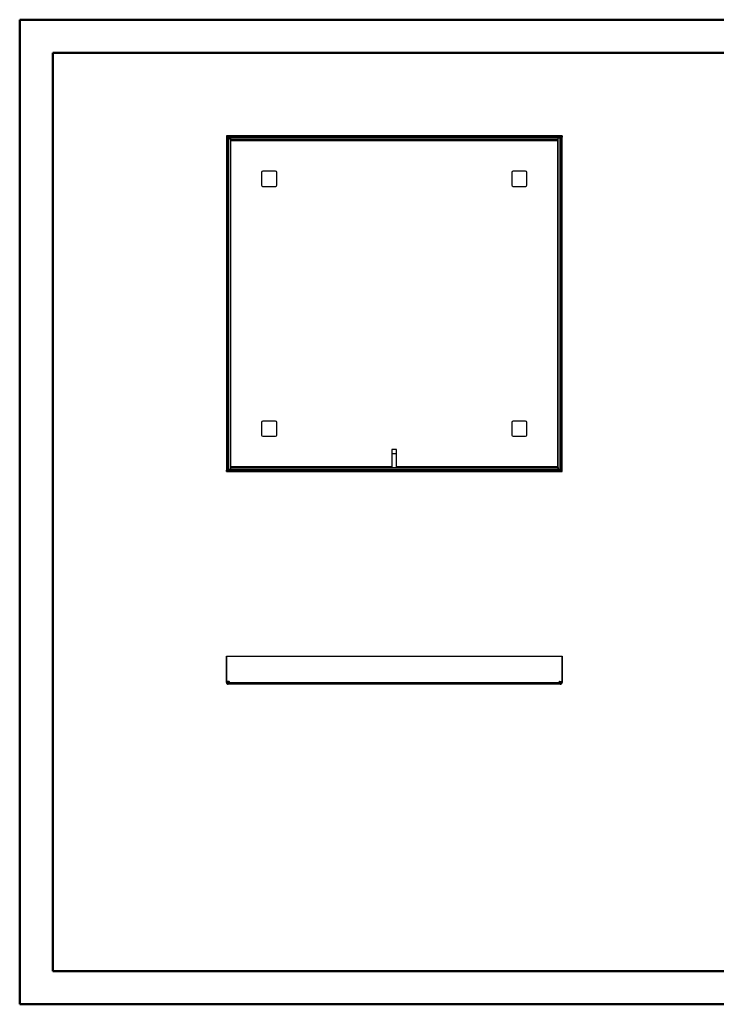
# Model space of a CAD drawing. Header units: millimetres. Extents: x 0 to 420, y 0 to 297.
# Tile 1 of 2: x 0 to 210, y 0 to 297. Entities that reach past the tile are written whole.
import ezdxf

# ---------------------------------------------------------------- set-up
doc = ezdxf.new("R2010")
doc.units = ezdxf.units.MM

msp = doc.modelspace()

# ---------------------------------------------------------------- linework, layer by layer
at = {"color": 7, "linetype": 'Continuous', "lineweight": 50}
for p, q in [((0.38, 0.21), (0.38, 297.21)), ((0.38, 297.21), (420.38, 297.21)), ((10.38, 10.21), (10.38, 287.21)), ((10.38, 287.21), (410.38, 287.21)), ((10.38, 10.21), (410.38, 10.21)), ((0.38, 0.21), (420.38, 0.21))]:
    msp.add_line(p, q, dxfattribs=at)
at = {"color": 7, "linetype": 'Continuous', "lineweight": 25}
for p, q in [((63.1, 261.73), (62.7, 261.73)), ((62.7, 261.73), (62.7, 161.35)), ((62.72, 262.14), (62.72, 261.74)), ((163.88, 262.14), (62.72, 262.14)), ((163.88, 261.74), (62.72, 261.74)), ((63.1, 261.73), (63.1, 161.35)), ((63.3, 261.51), (63.9, 261.51)), ((63.3, 261.51), (63.3, 161.57)), ((63.59, 261.58), (163.01, 261.58)), ((63.59, 261.51), (63.59, 261.58)), ((63.9, 261.51), (63.9, 161.57)), ((63.91, 260.94), (63.91, 261.54)), ((162.69, 261.54), (63.91, 261.54)), ((162.69, 260.94), (162.69, 261.54)), ((162.7, 161.57), (162.7, 261.51)), ((163.3, 261.51), (162.7, 261.51)), ((163.01, 261.58), (163.01, 261.51)), ((163.3, 161.57), (163.3, 261.51)), ((163.5, 261.73), (163.9, 261.73)), ((163.5, 161.35), (163.5, 261.73)), ((163.88, 262.14), (163.88, 261.74)), ((163.9, 161.35), (163.9, 261.73)), ((63.26, 161.83), (63.26, 261.25)), ((63.26, 261.25), (63.3, 261.25)), ((162.69, 260.94), (63.91, 260.94)), ((64.06, 162.45), (64.06, 260.62)), ((64.22, 260.78), (162.39, 260.78)), ((162.54, 260.62), (162.54, 162.45)), ((163.3, 261.25), (163.34, 261.25)), ((163.34, 261.25), (163.34, 161.83)), ((73.3, 251.14), (73.3, 247.34)), ((77.5, 251.54), (73.7, 251.54)), ((77.9, 247.34), (77.9, 251.14)), ((148.7, 251.14), (148.7, 247.34)), ((152.9, 251.54), (149.1, 251.54)), ((153.3, 247.34), (153.3, 251.14)), ((73.7, 246.94), (77.5, 246.94)), ((149.1, 246.94), (152.9, 246.94)), ((73.3, 175.74), (73.3, 171.94)), ((77.5, 176.14), (73.7, 176.14)), ((77.9, 171.94), (77.9, 175.74)), ((148.7, 175.74), (148.7, 171.94)), ((152.9, 176.14), (149.1, 176.14)), ((153.3, 171.94), (153.3, 175.74)), ((73.7, 171.54), (77.5, 171.54)), ((149.1, 171.54), (152.9, 171.54)), ((112.6, 167.54), (112.6, 162.3)), ((114, 167.54), (112.6, 167.54)), ((112.6, 166.34), (114, 166.34)), ((114, 162.3), (114, 167.54)), ((63.1, 161.35), (62.7, 161.35)), ((62.72, 161.34), (163.88, 161.34)), ((62.72, 160.94), (62.72, 161.34)), ((62.72, 160.94), (163.88, 160.94)), ((63.3, 161.83), (63.26, 161.83)), ((63.3, 161.57), (63.9, 161.57)), ((63.59, 161.5), (63.59, 161.57)), ((163.01, 161.5), (63.59, 161.5)), ((63.91, 162.14), (63.91, 161.54)), ((63.91, 162.14), (162.69, 162.14)), ((63.91, 161.54), (162.69, 161.54)), ((112.6, 162.3), (64.22, 162.3)), ((112.6, 162.14), (112.6, 162.3)), ((162.39, 162.3), (114, 162.3)), ((114, 162.3), (114, 162.14)), ((162.69, 162.14), (162.69, 161.54)), ((163.3, 161.57), (162.7, 161.57)), ((163.01, 161.57), (163.01, 161.5)), ((163.34, 161.83), (163.3, 161.83)), ((163.5, 161.35), (163.9, 161.35)), ((163.88, 160.94), (163.88, 161.34)), ((62.7, 105.19), (62.7, 97.63)), ((62.72, 105.19), (62.7, 105.19)), ((62.72, 97.63), (62.72, 105.19)), ((62.72, 105.19), (163.88, 105.19)), ((163.88, 97.63), (163.88, 105.19)), ((163.88, 105.19), (163.9, 105.19)), ((163.9, 105.19), (163.9, 97.63)), ((62.7, 97.63), (62.72, 97.63)), ((62.7, 97.53), (62.7, 97.63)), ((62.7, 97.53), (63.1, 97.53)), ((62.7, 97.3), (62.7, 97.53)), ((62.7, 97.3), (63.1, 97.3)), ((63.49, 97.63), (62.72, 97.63)), ((63.1, 97.53), (63.1, 97.63)), ((63.1, 97.3), (63.1, 97.53)), ((63.26, 96.74), (63.26, 97.14)), ((63.49, 97.14), (63.26, 97.14)), ((63.49, 96.74), (63.26, 96.74)), ((63.49, 96.74), (63.49, 97.14)), ((63.59, 97.14), (63.49, 97.14)), ((63.59, 96.74), (63.49, 96.74)), ((63.59, 97.3), (63.59, 97.53)), ((63.59, 97.3), (163.01, 97.3)), ((163.01, 96.74), (63.59, 96.74)), ((163.01, 97.3), (163.01, 97.53)), ((163.11, 97.14), (163.01, 97.14)), ((163.11, 96.74), (163.01, 96.74)), ((163.11, 97.63), (163.88, 97.63)), ((163.11, 96.74), (163.11, 97.14)), ((163.34, 97.14), (163.11, 97.14)), ((163.34, 96.74), (163.11, 96.74)), ((163.34, 96.74), (163.34, 97.14)), ((163.5, 97.63), (163.5, 97.53)), ((163.9, 97.53), (163.5, 97.53)), ((163.5, 97.53), (163.5, 97.3)), ((163.9, 97.3), (163.5, 97.3)), ((163.9, 97.63), (163.88, 97.63)), ((163.9, 97.63), (163.9, 97.53)), ((163.9, 97.53), (163.9, 97.3))]:
    msp.add_line(p, q, dxfattribs=at)
for centre, radius, start, end in [((64.02, 260.82), 0.2, 282.2494, 347.7506), ((162.59, 260.82), 0.2, 192.2494, 257.7506), ((73.7, 251.14), 0.4, 90, 180), ((77.5, 251.14), 0.4, 0, 90), ((149.1, 251.14), 0.4, 90, 180), ((152.9, 251.14), 0.4, 0, 90), ((73.7, 247.34), 0.4, 180, 270), ((77.5, 247.34), 0.4, 270, 0), ((149.1, 247.34), 0.4, 180, 270), ((152.9, 247.34), 0.4, 270, 0), ((73.7, 175.74), 0.4, 90, 180), ((77.5, 175.74), 0.4, 0, 90), ((149.1, 175.74), 0.4, 90, 180), ((152.9, 175.74), 0.4, 0, 90), ((73.7, 171.94), 0.4, 180, 270), ((77.5, 171.94), 0.4, 270, 0), ((149.1, 171.94), 0.4, 180, 270), ((152.9, 171.94), 0.4, 270, 0), ((64.02, 162.25), 0.2, 12.2494, 77.7506), ((162.59, 162.25), 0.2, 102.2494, 167.7506), ((63.49, 97.53), 0.1, 0, 90), ((163.11, 97.53), 0.1, 90, 180)]:
    msp.add_arc(centre, radius, start, end, dxfattribs=at)
for points in [[(63.59, 261.74), (63.59, 261.73), (63.59, 261.73), (63.59, 261.69), (63.59, 261.64), (63.59, 261.6), (63.59, 261.58)], [(163.01, 261.58), (163.01, 261.6), (163.01, 261.64), (163.01, 261.69), (163.01, 261.73), (163.01, 261.73), (163.01, 261.74)], [(63.26, 261.25), (63.24, 261.25), (63.2, 261.25), (63.15, 261.25), (63.11, 261.25), (63.11, 261.25), (63.1, 261.25)], [(64.05, 260.62), (64.03, 260.62), (63.99, 260.62), (63.95, 260.62), (63.92, 260.62), (63.91, 260.62), (63.9, 260.62)], [(64.22, 260.94), (64.22, 260.93), (64.22, 260.92), (64.22, 260.89), (64.22, 260.85), (64.22, 260.81), (64.22, 260.79)], [(162.39, 260.79), (162.39, 260.81), (162.39, 260.85), (162.39, 260.89), (162.39, 260.92), (162.39, 260.93), (162.39, 260.94)], [(162.7, 260.62), (162.7, 260.62), (162.69, 260.62), (162.66, 260.62), (162.61, 260.62), (162.58, 260.62), (162.56, 260.62)], [(163.5, 261.25), (163.5, 261.25), (163.5, 261.25), (163.46, 261.25), (163.41, 261.25), (163.36, 261.25), (163.34, 261.25)], [(63.1, 161.83), (63.11, 161.83), (63.11, 161.83), (63.15, 161.83), (63.2, 161.83), (63.24, 161.83), (63.26, 161.83)], [(63.59, 161.5), (63.59, 161.48), (63.59, 161.43), (63.59, 161.38), (63.59, 161.34), (63.59, 161.34), (63.59, 161.34)], [(63.9, 162.45), (63.91, 162.45), (63.92, 162.45), (63.95, 162.45), (63.99, 162.45), (64.03, 162.45), (64.05, 162.45)], [(64.22, 162.28), (64.22, 162.26), (64.22, 162.23), (64.22, 162.18), (64.22, 162.15), (64.22, 162.14), (64.22, 162.14)], [(162.39, 162.14), (162.39, 162.14), (162.39, 162.15), (162.39, 162.18), (162.39, 162.23), (162.39, 162.26), (162.39, 162.28)], [(162.56, 162.45), (162.58, 162.45), (162.61, 162.45), (162.66, 162.45), (162.69, 162.45), (162.7, 162.45), (162.7, 162.45)], [(163.01, 161.34), (163.01, 161.34), (163.01, 161.34), (163.01, 161.38), (163.01, 161.43), (163.01, 161.48), (163.01, 161.5)], [(163.34, 161.83), (163.36, 161.83), (163.41, 161.83), (163.46, 161.83), (163.5, 161.83), (163.5, 161.83), (163.5, 161.83)], [(62.7, 97.3), (62.71, 97.23), (62.73, 97.08), (62.86, 96.9), (63.04, 96.77), (63.19, 96.75), (63.26, 96.74)], [(63.1, 97.3), (63.11, 97.28), (63.11, 97.24), (63.15, 97.19), (63.2, 97.15), (63.24, 97.15), (63.26, 97.14)], [(63.59, 96.74), (63.59, 96.75), (63.59, 96.77), (63.59, 96.9), (63.59, 97.08), (63.59, 97.23), (63.59, 97.3)], [(163.01, 97.3), (163.01, 97.23), (163.01, 97.08), (163.01, 96.9), (163.01, 96.77), (163.01, 96.75), (163.01, 96.74)], [(163.34, 96.74), (163.42, 96.75), (163.56, 96.77), (163.75, 96.9), (163.88, 97.08), (163.9, 97.23), (163.9, 97.3)], [(163.34, 97.14), (163.36, 97.15), (163.41, 97.15), (163.46, 97.19), (163.5, 97.24), (163.5, 97.28), (163.5, 97.3)]]:
    msp.add_open_spline(points, degree=3, dxfattribs=at)
for points, knots in [([(64.05, 260.62), (64.05, 260.62), (64.06, 260.62), (64.06, 260.62), (64.06, 260.62)], [0, 0, 0, 0, 0.483267, 1, 1, 1, 1]), ([(64.22, 260.78), (64.22, 260.78), (64.22, 260.78), (64.22, 260.79), (64.22, 260.79)], [0, 0, 0, 0, 0.516733, 1, 1, 1, 1]), ([(162.39, 260.79), (162.39, 260.79), (162.39, 260.78), (162.39, 260.78), (162.39, 260.78)], [0, 0, 0, 0, 0.483267, 1, 1, 1, 1]), ([(162.54, 260.62), (162.55, 260.62), (162.55, 260.62), (162.56, 260.62), (162.56, 260.62)], [0, 0, 0, 0, 0.516733, 1, 1, 1, 1]), ([(64.06, 162.45), (64.06, 162.45), (64.06, 162.45), (64.05, 162.45), (64.05, 162.45)], [0, 0, 0, 0, 0.516733, 1, 1, 1, 1]), ([(64.22, 162.28), (64.22, 162.28), (64.22, 162.29), (64.22, 162.29), (64.22, 162.3)], [0, 0, 0, 0, 0.483267, 1, 1, 1, 1]), ([(162.39, 162.3), (162.39, 162.29), (162.39, 162.29), (162.39, 162.28), (162.39, 162.28)], [0, 0, 0, 0, 0.516733, 1, 1, 1, 1]), ([(162.56, 162.45), (162.56, 162.45), (162.55, 162.45), (162.55, 162.45), (162.54, 162.45)], [0, 0, 0, 0, 0.4832669, 1, 1, 1, 1])]:
    msp.add_open_spline(points, degree=3, knots=knots, dxfattribs=at)

doc.saveas('drawing.dxf')
